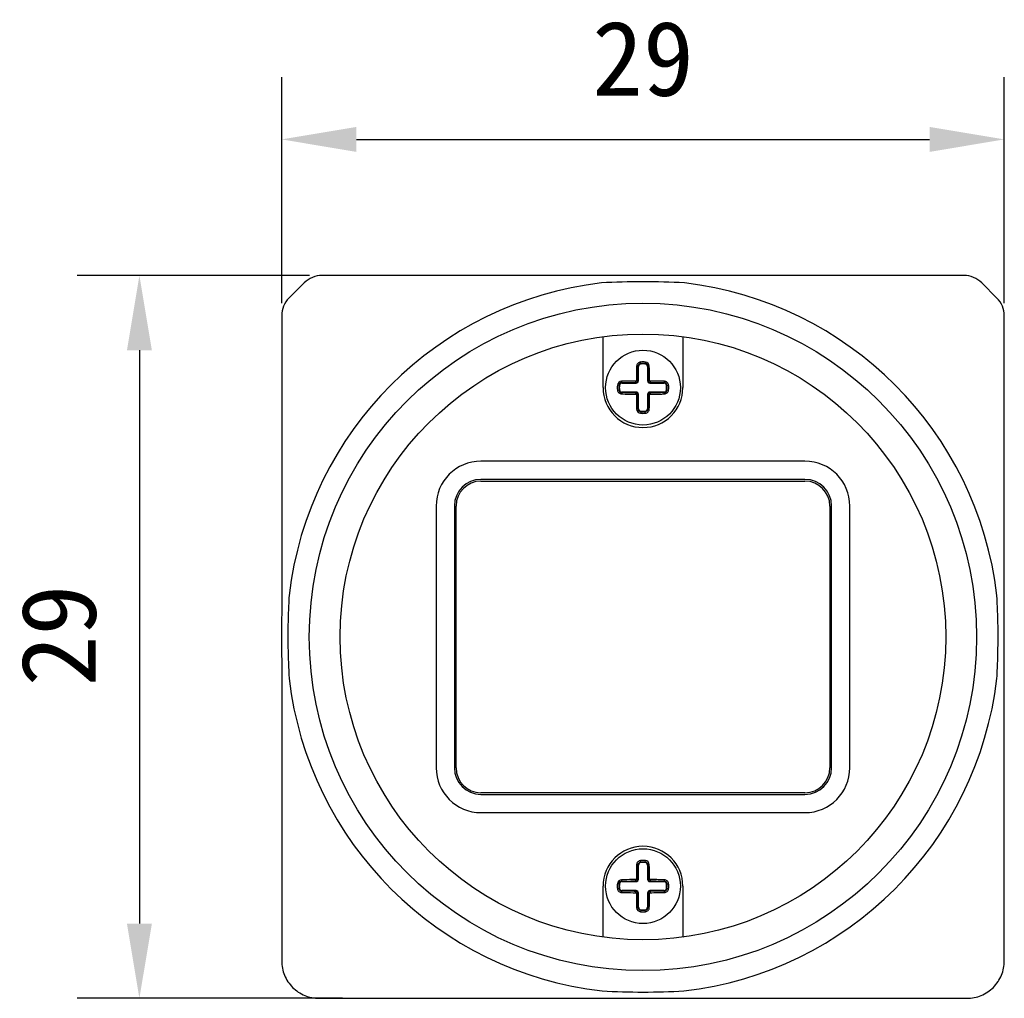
# Model space of a CAD drawing. Header units: millimetres. Extents: x 86 to 342, y 135 to 204.
# Tile 1 of 4: x 86 to 126, y 154 to 193. Entities that reach past the tile are written whole.
import ezdxf

# ---------------------------------------------------------------- set-up
doc = ezdxf.new("R2010")
doc.units = ezdxf.units.MM
doc.header["$LTSCALE"] = 23.1
doc.header["$PDMODE"] = 3
doc.header["$PDSIZE"] = 8
doc.layers.get('0').update_dxf_attribs({"linetype": 'CONTINUOUS'})
doc.layers.get('Defpoints').update_dxf_attribs({"linetype": 'CONTINUOUS'})
doc.layers.add('00_COMPONENTS', color=7, linetype='CONTINUOUS')
doc.layers.add('51__DRAFT_DIMS', color=7, linetype='CONTINUOUS')
doc.styles.get("Standard").update_dxf_attribs({"font": 'simfang.ttf'})
doc.dimstyles.new('DIMSTYLE_3', dxfattribs={"dimtxt": 3, "dimasz": 3, "dimexe": 2.5, "dimexo": 0.5, "dimgap": 0.75, "dimtad": 1, "dimdsep": 46, "dimtxsty": 'STANDARD', "dimblk": '_FILLED', "dimblk1": '_FILLED', "dimblk2": '_FILLED', "dimcen": 0.09, "dimclrd": 8, "dimclre": 8, "dimclrt": 7, "dimazin": 2, "dimtp": 0.3, "dimtm": 0.3, "dimtfac": 1, "dimtofl": 0, "dimtmove": 0, "dimatfit": 3, "dimldrblk": '_FILLED', "dimfxl": 1, "dimtolj": 1, "dimarcsym": 0})

# ---------------------------------------------------------------- blocks, each defined once
blk = doc.blocks.new('_FILLED')
at = {"color": 0, "linetype": 'ByBlock'}
blk.add_solid([(0, 0), (-1, 0.167), (-1, -0.167)], dxfattribs=at)
blk = doc.blocks.new('*D41')
at = {"layer": '51__DRAFT_DIMS', "color": 8, "lineweight": -2}
for p, q in [((96.852, 181.439), (96.852, 190.514)), ((125.846, 181.439), (125.846, 190.514)), ((99.852, 188.014), (122.846, 188.014))]:
    blk.add_line(p, q, dxfattribs=at)
at = {"layer": 'Defpoints', "color": 0}
for p in [(125.846, 188.014), (96.852, 180.939), (125.846, 180.939)]:
    blk.add_point(p, dxfattribs=at)
at = {"layer": '51__DRAFT_DIMS', "color": 8, "linetype": 'ByBlock', "lineweight": -2, "xscale": 3, "yscale": 3, "zscale": 3, "rotation": 180}
blk.add_blockref('_FILLED', (96.852, 188.014), dxfattribs=at)
at = {"layer": '51__DRAFT_DIMS', "color": 8, "linetype": 'ByBlock', "lineweight": -2, "xscale": 3, "yscale": 3, "zscale": 3}
blk.add_blockref('_FILLED', (125.846, 188.014), dxfattribs=at)
at = {"layer": '51__DRAFT_DIMS', "color": 7, "insert": (111.349, 192.764), "char_height": 3, "attachment_point": 2, "line_spacing_factor": 0.9}
blk.add_mtext('\\A1;29{}{{\\H0.7x;}{}}', dxfattribs=at)
blk = doc.blocks.new('*D2')
at = {"layer": '51__DRAFT_DIMS', "color": 8, "lineweight": -2}
for p, q in [((97.966, 182.554), (88.644, 182.554)), ((91.144, 179.554), (91.144, 156.556)), ((99.299, 153.556), (88.644, 153.556))]:
    blk.add_line(p, q, dxfattribs=at)
at = {"layer": 'Defpoints', "color": 0}
for p in [(98.466, 182.554), (91.144, 153.556), (99.799, 153.556)]:
    blk.add_point(p, dxfattribs=at)
at = {"layer": '51__DRAFT_DIMS', "color": 8, "linetype": 'ByBlock', "lineweight": -2, "xscale": 3, "yscale": 3, "zscale": 3}
for p, rotation in [((91.144, 182.554), 90), ((91.144, 153.556), 270)]:
    blk.add_blockref('_FILLED', p, dxfattribs=dict(at, rotation=rotation))
at = {"layer": '51__DRAFT_DIMS', "color": 7, "insert": (86.394, 168.109), "char_height": 3, "attachment_point": 2, "rotation": 90, "line_spacing_factor": 0.9}
blk.add_mtext('\\A1;29', dxfattribs=at)

msp = doc.modelspace()

# ---------------------------------------------------------------- linework, layer by layer
at = {"layer": '00_COMPONENTS', "color": 0}
for p, q in [((109.683, 182.554), (98.466, 182.554)), ((113.015, 182.554), (109.683, 182.554)), ((124.232, 182.554), (113.015, 182.554)), ((97.759, 182.261), (97.144, 181.646)), ((125.553, 181.646), (124.939, 182.261)), ((96.852, 180.939), (96.852, 169.722)), ((125.846, 169.722), (125.846, 180.939)), ((109.749, 178.056), (109.749, 180.1)), ((112.949, 180.1), (112.949, 178.056)), ((111.26, 179.002), (111.252, 179.084)), ((111.438, 179.002), (111.446, 179.084)), ((111.169, 178.902), (111.148, 178.902)), ((111.169, 178.336), (111.169, 178.902)), ((111.529, 178.902), (111.529, 178.336)), ((111.55, 178.902), (111.529, 178.902)), ((110.503, 178.257), (110.503, 178.236)), ((110.503, 178.236), (111.069, 178.236)), ((111.069, 178.236), (111.069, 178.265)), ((111.14, 178.336), (111.169, 178.336)), ((111.529, 178.336), (111.558, 178.336)), ((111.629, 178.265), (111.629, 178.236)), ((111.629, 178.236), (112.195, 178.236)), ((112.195, 178.236), (112.195, 178.257)), ((110.317, 178.056), (110.317, 178.046)), ((110.403, 178.146), (110.321, 178.153)), ((110.321, 177.959), (110.403, 177.967)), ((110.503, 177.876), (110.503, 177.856)), ((111.069, 177.876), (110.503, 177.876)), ((111.069, 177.847), (111.069, 177.876)), ((111.629, 177.876), (111.629, 177.847)), ((112.195, 177.876), (111.629, 177.876)), ((112.195, 177.856), (112.195, 177.876)), ((112.295, 178.146), (112.377, 178.153)), ((112.295, 177.967), (112.377, 177.959)), ((112.381, 178.056), (112.381, 178.066)), ((111.169, 177.776), (111.14, 177.776)), ((111.169, 177.21), (111.169, 177.776)), ((111.529, 177.776), (111.529, 177.21)), ((111.558, 177.776), (111.529, 177.776)), ((111.148, 177.21), (111.169, 177.21)), ((111.26, 177.11), (111.252, 177.029)), ((111.446, 177.029), (111.438, 177.11)), ((111.529, 177.21), (111.55, 177.21)), ((117.849, 175.106), (104.849, 175.106)), ((117.849, 174.373), (104.849, 174.373)), ((104.849, 174.306), (117.849, 174.306)), ((103.049, 173.306), (103.049, 162.806)), ((103.782, 173.306), (103.782, 162.806)), ((103.849, 162.806), (103.849, 173.306)), ((118.849, 173.306), (118.849, 162.806)), ((118.916, 162.806), (118.916, 173.306)), ((119.649, 162.806), (119.649, 173.306)), ((96.852, 169.722), (96.851, 168.056)), ((125.846, 168.056), (125.846, 169.722)), ((96.851, 168.056), (96.852, 166.39)), ((125.846, 166.39), (125.846, 168.056)), ((96.852, 166.39), (96.852, 155.056)), ((125.846, 155.056), (125.846, 166.39)), ((117.849, 161.806), (104.849, 161.806)), ((104.849, 161.739), (117.849, 161.739)), ((104.849, 161.006), (117.849, 161.006)), ((111.169, 158.902), (111.148, 158.902)), ((111.169, 158.336), (111.169, 158.902)), ((111.26, 159.002), (111.252, 159.084)), ((111.438, 159.002), (111.446, 159.084)), ((111.55, 158.902), (111.529, 158.902)), ((111.529, 158.902), (111.529, 158.336)), ((109.749, 156.012), (109.749, 158.056)), ((110.317, 158.056), (110.317, 158.046)), ((110.403, 158.146), (110.321, 158.153)), ((110.503, 158.257), (110.503, 158.236)), ((110.503, 158.236), (111.069, 158.236)), ((111.069, 158.236), (111.069, 158.265)), ((111.14, 158.336), (111.169, 158.336)), ((111.529, 158.336), (111.558, 158.336)), ((111.629, 158.265), (111.629, 158.236)), ((111.629, 158.236), (112.195, 158.236)), ((112.195, 158.236), (112.195, 158.257)), ((112.295, 158.146), (112.377, 158.153)), ((112.381, 158.056), (112.381, 158.066)), ((112.949, 158.056), (112.949, 156.012)), ((110.321, 157.959), (110.403, 157.967)), ((111.069, 157.876), (110.503, 157.876)), ((110.503, 157.876), (110.503, 157.856)), ((111.069, 157.847), (111.069, 157.876)), ((111.169, 157.776), (111.14, 157.776)), ((111.169, 157.21), (111.169, 157.776)), ((111.558, 157.776), (111.529, 157.776)), ((111.529, 157.776), (111.529, 157.21)), ((112.195, 157.876), (111.629, 157.876)), ((111.629, 157.876), (111.629, 157.847)), ((112.195, 157.856), (112.195, 157.876)), ((112.295, 157.967), (112.377, 157.959)), ((111.148, 157.21), (111.169, 157.21)), ((111.26, 157.11), (111.252, 157.029)), ((111.446, 157.029), (111.438, 157.11)), ((111.529, 157.21), (111.55, 157.21)), ((112.949, 156.012), (112.965, 156.031)), ((98.352, 153.556), (124.346, 153.556))]:
    msp.add_line(p, q, dxfattribs=at)
for centre, radius in [((111.349, 168.056), 13.388), ((111.349, 168.056), 12.15), ((111.349, 178.056), 1.5), ((111.349, 158.056), 1.5)]:
    msp.add_circle(centre, radius, dxfattribs=at)
for centre, radius, start, end in [((111.349, 168.056), 14.297, 96.6915, 173.3085), ((111.349, 168.056), 14.297, 6.6915, 83.3085), ((111.269, 178.899), 0.121, 95.4005, 178.1516), ((111.269, 178.902), 0.1, 95.4005, 180), ((111.349, 178.056), 1.032, 84.5995, 95.4005), ((111.349, 178.056), 0.967, 84.5995, 95.4005), ((111.349, 178.056), 0.95, 84.5995, 95.4005), ((111.429, 178.902), 0.1, 0, 84.5995), ((111.429, 178.899), 0.121, 1.8487, 84.5993), ((111.43, 178.911), 0.173, 1.309, 84.5932), ((110.494, 178.137), 0.173, 91.3084, 174.5932), ((110.507, 178.136), 0.121, 91.8487, 174.5993), ((110.503, 178.136), 0.1, 90, 174.5995), ((111.069, 178.336), 0.1, 270, 360), ((111.069, 178.336), 0.0711, 270.128, 359.872), ((111.629, 178.336), 0.1, 180, 270), ((111.629, 178.336), 0.0711, 180.128, 269.872), ((112.191, 178.136), 0.121, 5.4005, 88.1516), ((112.195, 178.136), 0.1, 5.4005, 90), ((111.349, 178.056), 1.6, 180, 360), ((111.349, 178.056), 1.032, 174.5995, 180), ((111.349, 178.056), 1.032, 180.569, 185.4005), ((111.349, 178.056), 0.967, 174.5995, 185.4005), ((110.507, 177.977), 0.121, 185.4005, 268.1516), ((111.349, 178.056), 0.95, 174.5995, 185.4005), ((110.503, 177.976), 0.1, 185.4005, 270), ((111.069, 177.776), 0.1, 0, 90), ((111.069, 177.776), 0.0711, 0.128, 89.872), ((111.629, 177.776), 0.1, 90, 180), ((111.629, 177.776), 0.0711, 90.128, 179.872), ((112.195, 177.976), 0.1, 270, 354.5995), ((112.191, 177.977), 0.121, 271.8487, 354.5993), ((111.349, 178.056), 0.95, 354.5995, 5.4005), ((111.349, 178.056), 0.967, 354.5995, 5.4005), ((111.349, 178.056), 1.032, 0.569, 5.4005), ((111.349, 178.056), 1.032, 354.5995, 360), ((111.268, 177.201), 0.173, 181.3094, 264.5922), ((111.269, 177.214), 0.121, 181.8487, 264.5993), ((111.269, 177.21), 0.1, 180, 264.5995), ((111.349, 178.056), 1.032, 264.5995, 275.4005), ((111.349, 178.056), 0.967, 264.5995, 275.4005), ((111.349, 178.056), 0.95, 264.5995, 275.4005), ((111.429, 177.21), 0.1, 275.4005, 360), ((111.429, 177.214), 0.121, 275.4005, 358.1516), ((104.849, 173.306), 1.8, 90, 180), ((117.849, 173.306), 1.8, 0, 90), ((104.849, 173.306), 1.067, 90, 180), ((104.849, 173.306), 1, 90, 180), ((117.849, 173.306), 1.067, 0, 90), ((117.849, 173.306), 1, 0, 90), ((111.349, 168.056), 14.297, 186.6915, 263.3988), ((111.349, 168.056), 14.297, 276.6012, 353.3085), ((104.849, 162.806), 1.8, 180, 270), ((104.849, 162.806), 1.067, 180, 270), ((104.849, 162.806), 1, 180, 270), ((117.849, 162.806), 1.8, 270, 360), ((117.849, 162.806), 1.067, 270, 360), ((117.849, 162.806), 1, 270, 360), ((111.349, 158.056), 1.6, 0, 180), ((111.269, 158.899), 0.121, 95.4005, 178.1516), ((111.269, 158.902), 0.1, 95.4005, 180), ((111.349, 158.056), 1.032, 84.5995, 95.4005), ((111.349, 158.056), 0.967, 84.5995, 95.4005), ((111.349, 158.056), 0.95, 84.5995, 95.4005), ((111.429, 158.902), 0.1, 0, 84.5995), ((111.429, 158.899), 0.121, 1.8487, 84.5993), ((111.43, 158.911), 0.173, 1.309, 84.5932), ((111.349, 158.056), 1.032, 174.5995, 180), ((111.349, 158.056), 1.032, 180.569, 185.4005), ((110.494, 158.137), 0.173, 91.3084, 174.5932), ((111.349, 158.056), 0.967, 174.5995, 185.4005), ((110.507, 158.136), 0.121, 91.8487, 174.5993), ((111.349, 158.056), 0.95, 174.5995, 185.4005), ((110.503, 158.136), 0.1, 90, 174.5995), ((111.069, 158.336), 0.1, 270, 360), ((111.069, 158.336), 0.0711, 270.128, 359.872), ((111.629, 158.336), 0.1, 180, 270), ((111.629, 158.336), 0.0711, 180.128, 269.872), ((112.191, 158.136), 0.121, 5.4005, 88.1516), ((112.195, 158.136), 0.1, 5.4005, 90), ((111.349, 158.056), 0.95, 354.5995, 5.4005), ((111.349, 158.056), 0.967, 354.5995, 5.4005), ((111.349, 158.056), 1.032, 0.569, 5.4005), ((111.349, 158.056), 1.032, 354.5995, 360), ((110.507, 157.977), 0.121, 185.4005, 268.1516), ((110.503, 157.976), 0.1, 185.4005, 270), ((111.069, 157.776), 0.1, 0, 90), ((111.069, 157.776), 0.0711, 0.128, 89.872), ((111.629, 157.776), 0.1, 90, 180), ((111.629, 157.776), 0.0711, 90.128, 179.872), ((112.195, 157.976), 0.1, 270, 354.5995), ((112.191, 157.977), 0.121, 271.8487, 354.5993), ((111.268, 157.201), 0.173, 181.3094, 264.5922), ((111.269, 157.214), 0.121, 181.8487, 264.5993), ((111.269, 157.21), 0.1, 180, 264.5995), ((111.349, 158.056), 1.032, 264.5995, 275.4005), ((111.349, 158.056), 0.967, 264.5995, 275.4005), ((111.349, 158.056), 0.95, 264.5995, 275.4005), ((111.429, 157.21), 0.1, 275.4005, 360), ((111.429, 157.214), 0.121, 275.4005, 358.1516)]:
    msp.add_arc(centre, radius, start, end, dxfattribs=at)
for points, knots in [([(98.466, 182.554), (98.336, 182.554), (98.073, 182.502), (97.851, 182.353), (97.759, 182.261)], [0, 0, 0, 0, 0.50004, 1, 1, 1, 1]), ([(124.939, 182.261), (124.847, 182.353), (124.625, 182.502), (124.362, 182.554), (124.232, 182.554)], [0, 0, 0, 0, 0.500037, 1, 1, 1, 1]), ([(113.015, 182.256), (112.458, 182.288), (111.347, 182.321), (110.236, 182.288), (109.683, 182.256)], [0, 0, 0, 0, 0.501765, 1, 1, 1, 1]), ([(97.144, 181.646), (97.052, 181.554), (96.903, 181.332), (96.852, 181.069), (96.852, 180.939)], [0, 0, 0, 0, 0.500037, 1, 1, 1, 1]), ([(125.846, 180.939), (125.846, 181.069), (125.795, 181.332), (125.645, 181.554), (125.553, 181.646)], [0, 0, 0, 0, 0.50004, 1, 1, 1, 1]), ([(111.252, 179.084), (111.231, 179.082), (111.189, 179.07), (111.138, 179.031), (111.104, 178.977), (111.095, 178.936), (111.095, 178.915)], [0, 0, 0, 0, 0.253547, 0.505016, 0.753594, 1, 1, 1, 1]), ([(111.095, 178.915), (111.094, 178.868), (111.09, 178.676), (111.087, 178.485), (111.086, 178.34)], [0, 0, 0, 0, 0.247015, 1, 1, 1, 1]), ([(111.148, 178.902), (111.148, 178.903), (111.147, 178.905), (111.143, 178.907), (111.138, 178.909), (111.128, 178.912), (111.114, 178.914), (111.101, 178.915), (111.095, 178.915)], [0, 0, 0, 0, 0.047043, 0.116694, 0.215119, 0.341803, 0.659688, 1, 1, 1, 1]), ([(111.14, 178.336), (111.14, 178.384), (111.142, 178.573), (111.145, 178.761), (111.148, 178.902)], [0, 0, 0, 0, 0.252521, 1, 1, 1, 1]), ([(111.603, 178.915), (111.597, 178.915), (111.584, 178.914), (111.57, 178.912), (111.56, 178.909), (111.555, 178.907), (111.551, 178.905), (111.55, 178.903), (111.55, 178.902)], [0, 0, 0, 0, 0.340312, 0.658198, 0.784881, 0.883306, 0.952957, 1, 1, 1, 1]), ([(111.55, 178.902), (111.551, 178.856), (111.555, 178.667), (111.557, 178.478), (111.558, 178.336)], [0, 0, 0, 0, 0.247014, 1, 1, 1, 1]), ([(111.612, 178.34), (111.611, 178.389), (111.61, 178.58), (111.606, 178.772), (111.603, 178.915)], [0, 0, 0, 0, 0.252523, 1, 1, 1, 1]), ([(111.065, 178.319), (111.016, 178.319), (110.825, 178.317), (110.633, 178.314), (110.49, 178.31)], [0, 0, 0, 0, 0.252521, 1, 1, 1, 1]), ([(110.49, 178.31), (110.49, 178.304), (110.491, 178.292), (110.493, 178.277), (110.496, 178.267), (110.498, 178.262), (110.5, 178.258), (110.502, 178.257), (110.503, 178.257)], [0, 0, 0, 0, 0.340312, 0.658198, 0.784881, 0.883306, 0.952957, 1, 1, 1, 1]), ([(110.503, 178.257), (110.549, 178.258), (110.738, 178.262), (110.927, 178.264), (111.069, 178.265)], [0, 0, 0, 0, 0.247014, 1, 1, 1, 1]), ([(111.086, 178.34), (111.086, 178.335), (111.082, 178.324), (111.07, 178.319), (111.065, 178.319)], [0, 0, 0, 0, 0.499777, 1, 1, 1, 1]), ([(111.069, 178.265), (111.069, 178.266), (111.068, 178.267), (111.067, 178.271), (111.067, 178.276), (111.066, 178.283), (111.065, 178.292), (111.065, 178.304), (111.065, 178.313), (111.065, 178.319)], [0, 0, 0, 0, 0.033316, 0.099046, 0.199806, 0.331751, 0.488401, 0.659139, 1, 1, 1, 1]), ([(111.086, 178.34), (111.092, 178.34), (111.102, 178.34), (111.114, 178.34), (111.122, 178.339), (111.129, 178.339), (111.134, 178.338), (111.138, 178.337), (111.139, 178.337), (111.14, 178.336)], [0, 0, 0, 0, 0.340861, 0.511599, 0.668249, 0.800194, 0.900954, 0.966684, 1, 1, 1, 1]), ([(111.558, 178.336), (111.558, 178.337), (111.56, 178.337), (111.564, 178.338), (111.569, 178.339), (111.576, 178.339), (111.584, 178.34), (111.596, 178.34), (111.606, 178.34), (111.612, 178.34)], [0, 0, 0, 0, 0.033316, 0.099046, 0.199806, 0.331751, 0.488401, 0.659139, 1, 1, 1, 1]), ([(111.633, 178.319), (111.628, 178.319), (111.616, 178.324), (111.612, 178.335), (111.612, 178.34)], [0, 0, 0, 0, 0.499777, 1, 1, 1, 1]), ([(111.633, 178.319), (111.633, 178.313), (111.633, 178.304), (111.632, 178.292), (111.632, 178.283), (111.631, 178.276), (111.631, 178.271), (111.63, 178.267), (111.629, 178.266), (111.629, 178.265)], [0, 0, 0, 0, 0.340861, 0.511599, 0.668249, 0.800194, 0.900954, 0.966684, 1, 1, 1, 1]), ([(111.629, 178.265), (111.677, 178.265), (111.865, 178.263), (112.054, 178.26), (112.195, 178.257)], [0, 0, 0, 0, 0.252521, 1, 1, 1, 1]), ([(112.208, 178.31), (112.184, 178.311), (112.137, 178.312), (112.054, 178.314), (111.958, 178.315), (111.85, 178.317), (111.742, 178.318), (111.669, 178.319), (111.633, 178.319)], [0, 0, 0, 0, 0.123196, 0.247016, 0.433806, 0.621696, 0.810494, 1, 1, 1, 1]), ([(112.195, 178.257), (112.196, 178.257), (112.198, 178.258), (112.2, 178.262), (112.202, 178.267), (112.205, 178.277), (112.207, 178.292), (112.208, 178.304), (112.208, 178.31)], [0, 0, 0, 0, 0.047043, 0.116694, 0.215119, 0.341803, 0.659688, 1, 1, 1, 1]), ([(112.377, 178.153), (112.375, 178.174), (112.363, 178.216), (112.324, 178.267), (112.27, 178.301), (112.228, 178.31), (112.208, 178.31)], [0, 0, 0, 0, 0.253676, 0.505131, 0.753649, 1, 1, 1, 1]), ([(110.321, 177.959), (110.323, 177.938), (110.335, 177.896), (110.374, 177.845), (110.428, 177.811), (110.469, 177.802), (110.49, 177.802)], [0, 0, 0, 0, 0.253535, 0.504999, 0.753579, 1, 1, 1, 1]), ([(110.503, 177.856), (110.502, 177.855), (110.5, 177.854), (110.498, 177.85), (110.496, 177.845), (110.493, 177.835), (110.491, 177.821), (110.49, 177.808), (110.49, 177.802)], [0, 0, 0, 0, 0.047043, 0.116694, 0.215119, 0.341803, 0.659688, 1, 1, 1, 1]), ([(110.49, 177.802), (110.537, 177.801), (110.729, 177.797), (110.92, 177.794), (111.065, 177.793)], [0, 0, 0, 0, 0.247014, 1, 1, 1, 1]), ([(111.069, 177.847), (111.021, 177.847), (110.833, 177.849), (110.644, 177.852), (110.503, 177.856)], [0, 0, 0, 0, 0.252521, 1, 1, 1, 1]), ([(111.065, 177.793), (111.065, 177.8), (111.065, 177.809), (111.065, 177.821), (111.066, 177.829), (111.067, 177.836), (111.067, 177.841), (111.068, 177.845), (111.069, 177.847), (111.069, 177.847)], [0, 0, 0, 0, 0.340861, 0.511599, 0.668249, 0.800194, 0.900954, 0.966684, 1, 1, 1, 1]), ([(111.065, 177.793), (111.07, 177.793), (111.082, 177.789), (111.086, 177.777), (111.086, 177.772)], [0, 0, 0, 0, 0.499777, 1, 1, 1, 1]), ([(111.612, 177.772), (111.612, 177.777), (111.616, 177.789), (111.628, 177.793), (111.633, 177.793)], [0, 0, 0, 0, 0.499777, 1, 1, 1, 1]), ([(112.195, 177.856), (112.149, 177.855), (111.96, 177.851), (111.771, 177.848), (111.629, 177.847)], [0, 0, 0, 0, 0.247014, 1, 1, 1, 1]), ([(111.629, 177.847), (111.629, 177.847), (111.63, 177.845), (111.631, 177.841), (111.631, 177.836), (111.632, 177.829), (111.632, 177.821), (111.633, 177.809), (111.633, 177.8), (111.633, 177.793)], [0, 0, 0, 0, 0.033316, 0.099046, 0.199806, 0.331751, 0.488401, 0.659139, 1, 1, 1, 1]), ([(111.633, 177.793), (111.682, 177.794), (111.766, 177.795), (111.886, 177.796), (111.976, 177.797), (112.048, 177.799), (112.101, 177.8), (112.155, 177.801), (112.19, 177.802), (112.208, 177.802)], [0, 0, 0, 0, 0.252528, 0.441044, 0.628589, 0.721937, 0.814968, 0.907664, 1, 1, 1, 1]), ([(112.208, 177.802), (112.208, 177.808), (112.207, 177.821), (112.205, 177.835), (112.202, 177.845), (112.2, 177.85), (112.198, 177.854), (112.196, 177.855), (112.195, 177.856)], [0, 0, 0, 0, 0.340312, 0.658198, 0.784881, 0.883306, 0.952957, 1, 1, 1, 1]), ([(112.208, 177.802), (112.228, 177.802), (112.27, 177.811), (112.324, 177.845), (112.363, 177.896), (112.375, 177.938), (112.377, 177.959)], [0, 0, 0, 0, 0.2463, 0.49476, 0.746234, 1, 1, 1, 1]), ([(111.14, 177.776), (111.139, 177.776), (111.138, 177.775), (111.134, 177.774), (111.129, 177.774), (111.122, 177.773), (111.114, 177.773), (111.102, 177.772), (111.092, 177.772), (111.086, 177.772)], [0, 0, 0, 0, 0.033316, 0.099046, 0.199806, 0.331751, 0.488401, 0.659139, 1, 1, 1, 1]), ([(111.086, 177.772), (111.087, 177.724), (111.088, 177.532), (111.092, 177.34), (111.095, 177.197)], [0, 0, 0, 0, 0.25252, 1, 1, 1, 1]), ([(111.148, 177.21), (111.147, 177.257), (111.143, 177.445), (111.141, 177.634), (111.14, 177.776)], [0, 0, 0, 0, 0.247014, 1, 1, 1, 1]), ([(111.558, 177.776), (111.558, 177.729), (111.556, 177.54), (111.553, 177.351), (111.55, 177.21)], [0, 0, 0, 0, 0.252521, 1, 1, 1, 1]), ([(111.612, 177.772), (111.606, 177.772), (111.596, 177.772), (111.584, 177.773), (111.576, 177.773), (111.569, 177.774), (111.564, 177.774), (111.56, 177.775), (111.558, 177.776), (111.558, 177.776)], [0, 0, 0, 0, 0.340861, 0.511599, 0.668249, 0.800194, 0.900954, 0.966684, 1, 1, 1, 1]), ([(111.603, 177.197), (111.604, 177.245), (111.608, 177.436), (111.611, 177.628), (111.612, 177.772)], [0, 0, 0, 0, 0.247019, 1, 1, 1, 1]), ([(111.095, 177.197), (111.101, 177.197), (111.114, 177.198), (111.128, 177.2), (111.138, 177.203), (111.143, 177.205), (111.147, 177.207), (111.148, 177.209), (111.148, 177.21)], [0, 0, 0, 0, 0.340312, 0.658198, 0.784881, 0.883306, 0.952957, 1, 1, 1, 1]), ([(111.446, 177.029), (111.467, 177.031), (111.509, 177.043), (111.56, 177.081), (111.594, 177.135), (111.603, 177.177), (111.603, 177.197)], [0, 0, 0, 0, 0.253569, 0.50507, 0.753653, 1, 1, 1, 1]), ([(111.55, 177.21), (111.55, 177.209), (111.551, 177.207), (111.555, 177.205), (111.56, 177.203), (111.57, 177.2), (111.584, 177.198), (111.597, 177.197), (111.603, 177.197)], [0, 0, 0, 0, 0.047043, 0.116694, 0.215119, 0.341803, 0.659688, 1, 1, 1, 1]), ([(97.149, 169.722), (97.141, 169.584), (97.113, 169.029), (97.1, 168.473), (97.1, 168.056)], [0, 0, 0, 0, 0.249671, 1, 1, 1, 1]), ([(125.597, 168.056), (125.597, 168.195), (125.593, 168.751), (125.573, 169.306), (125.549, 169.722)], [0, 0, 0, 0, 0.250316, 1, 1, 1, 1]), ([(97.1, 168.056), (97.1, 167.917), (97.104, 167.362), (97.125, 166.806), (97.149, 166.39)], [0, 0, 0, 0, 0.250316, 1, 1, 1, 1]), ([(125.549, 166.39), (125.557, 166.529), (125.585, 167.084), (125.597, 167.639), (125.597, 168.056)], [0, 0, 0, 0, 0.249671, 1, 1, 1, 1]), ([(111.095, 158.915), (111.094, 158.868), (111.09, 158.676), (111.087, 158.485), (111.086, 158.34)], [0, 0, 0, 0, 0.247015, 1, 1, 1, 1]), ([(111.252, 159.084), (111.231, 159.082), (111.189, 159.07), (111.138, 159.031), (111.104, 158.977), (111.095, 158.936), (111.095, 158.915)], [0, 0, 0, 0, 0.253547, 0.505016, 0.753594, 1, 1, 1, 1]), ([(111.148, 158.902), (111.148, 158.903), (111.147, 158.905), (111.143, 158.907), (111.138, 158.909), (111.128, 158.912), (111.114, 158.914), (111.101, 158.915), (111.095, 158.915)], [0, 0, 0, 0, 0.047043, 0.116694, 0.215119, 0.341803, 0.659688, 1, 1, 1, 1]), ([(111.14, 158.336), (111.14, 158.384), (111.142, 158.573), (111.145, 158.761), (111.148, 158.902)], [0, 0, 0, 0, 0.252521, 1, 1, 1, 1]), ([(111.603, 158.915), (111.597, 158.915), (111.584, 158.914), (111.57, 158.912), (111.56, 158.909), (111.555, 158.907), (111.551, 158.905), (111.55, 158.903), (111.55, 158.902)], [0, 0, 0, 0, 0.340312, 0.658198, 0.784881, 0.883306, 0.952957, 1, 1, 1, 1]), ([(111.55, 158.902), (111.551, 158.856), (111.555, 158.667), (111.557, 158.478), (111.558, 158.336)], [0, 0, 0, 0, 0.247014, 1, 1, 1, 1]), ([(111.612, 158.34), (111.611, 158.389), (111.61, 158.58), (111.606, 158.772), (111.603, 158.915)], [0, 0, 0, 0, 0.252523, 1, 1, 1, 1]), ([(111.065, 158.319), (111.016, 158.319), (110.825, 158.317), (110.633, 158.314), (110.49, 158.31)], [0, 0, 0, 0, 0.252521, 1, 1, 1, 1]), ([(110.49, 158.31), (110.49, 158.304), (110.491, 158.292), (110.493, 158.277), (110.496, 158.267), (110.498, 158.262), (110.5, 158.258), (110.502, 158.257), (110.503, 158.257)], [0, 0, 0, 0, 0.340312, 0.658198, 0.784881, 0.883306, 0.952957, 1, 1, 1, 1]), ([(110.503, 158.257), (110.549, 158.258), (110.738, 158.262), (110.927, 158.264), (111.069, 158.265)], [0, 0, 0, 0, 0.247014, 1, 1, 1, 1]), ([(111.086, 158.34), (111.086, 158.335), (111.082, 158.324), (111.07, 158.319), (111.065, 158.319)], [0, 0, 0, 0, 0.499777, 1, 1, 1, 1]), ([(111.069, 158.265), (111.069, 158.266), (111.068, 158.267), (111.067, 158.271), (111.067, 158.276), (111.066, 158.283), (111.065, 158.292), (111.065, 158.304), (111.065, 158.313), (111.065, 158.319)], [0, 0, 0, 0, 0.033316, 0.099046, 0.199806, 0.331751, 0.488401, 0.659139, 1, 1, 1, 1]), ([(111.086, 158.34), (111.092, 158.34), (111.102, 158.34), (111.114, 158.34), (111.122, 158.339), (111.129, 158.339), (111.134, 158.338), (111.138, 158.337), (111.139, 158.337), (111.14, 158.336)], [0, 0, 0, 0, 0.340861, 0.511599, 0.668249, 0.800194, 0.900954, 0.966684, 1, 1, 1, 1]), ([(111.558, 158.336), (111.558, 158.337), (111.56, 158.337), (111.564, 158.338), (111.569, 158.339), (111.576, 158.339), (111.584, 158.34), (111.596, 158.34), (111.606, 158.34), (111.612, 158.34)], [0, 0, 0, 0, 0.033316, 0.099046, 0.199806, 0.331751, 0.488401, 0.659139, 1, 1, 1, 1]), ([(111.633, 158.319), (111.628, 158.319), (111.616, 158.324), (111.612, 158.335), (111.612, 158.34)], [0, 0, 0, 0, 0.499777, 1, 1, 1, 1]), ([(111.633, 158.319), (111.633, 158.313), (111.633, 158.304), (111.632, 158.292), (111.632, 158.283), (111.631, 158.276), (111.631, 158.271), (111.63, 158.267), (111.629, 158.266), (111.629, 158.265)], [0, 0, 0, 0, 0.340861, 0.511599, 0.668249, 0.800194, 0.900954, 0.966684, 1, 1, 1, 1]), ([(111.629, 158.265), (111.677, 158.265), (111.865, 158.263), (112.054, 158.26), (112.195, 158.257)], [0, 0, 0, 0, 0.252521, 1, 1, 1, 1]), ([(112.208, 158.31), (112.184, 158.311), (112.137, 158.312), (112.054, 158.314), (111.958, 158.315), (111.85, 158.317), (111.742, 158.318), (111.669, 158.319), (111.633, 158.319)], [0, 0, 0, 0, 0.123196, 0.247016, 0.433806, 0.621696, 0.810494, 1, 1, 1, 1]), ([(112.195, 158.257), (112.196, 158.257), (112.198, 158.258), (112.2, 158.262), (112.202, 158.267), (112.205, 158.277), (112.207, 158.292), (112.208, 158.304), (112.208, 158.31)], [0, 0, 0, 0, 0.047043, 0.116694, 0.215119, 0.341803, 0.659688, 1, 1, 1, 1]), ([(112.377, 158.153), (112.375, 158.174), (112.363, 158.216), (112.324, 158.267), (112.27, 158.301), (112.228, 158.31), (112.208, 158.31)], [0, 0, 0, 0, 0.253676, 0.505131, 0.753649, 1, 1, 1, 1]), ([(110.321, 157.959), (110.323, 157.938), (110.335, 157.896), (110.374, 157.845), (110.428, 157.811), (110.469, 157.802), (110.49, 157.802)], [0, 0, 0, 0, 0.253535, 0.504999, 0.753579, 1, 1, 1, 1]), ([(110.503, 157.856), (110.502, 157.855), (110.5, 157.854), (110.498, 157.85), (110.496, 157.845), (110.493, 157.835), (110.491, 157.821), (110.49, 157.808), (110.49, 157.802)], [0, 0, 0, 0, 0.047043, 0.116694, 0.215119, 0.341803, 0.659688, 1, 1, 1, 1]), ([(110.49, 157.802), (110.537, 157.801), (110.729, 157.797), (110.92, 157.794), (111.065, 157.793)], [0, 0, 0, 0, 0.247014, 1, 1, 1, 1]), ([(111.069, 157.847), (111.021, 157.847), (110.833, 157.849), (110.644, 157.852), (110.503, 157.856)], [0, 0, 0, 0, 0.252521, 1, 1, 1, 1]), ([(111.065, 157.793), (111.065, 157.8), (111.065, 157.809), (111.065, 157.821), (111.066, 157.829), (111.067, 157.836), (111.067, 157.841), (111.068, 157.845), (111.069, 157.847), (111.069, 157.847)], [0, 0, 0, 0, 0.340861, 0.511599, 0.668249, 0.800194, 0.900954, 0.966684, 1, 1, 1, 1]), ([(111.065, 157.793), (111.07, 157.793), (111.082, 157.789), (111.086, 157.777), (111.086, 157.772)], [0, 0, 0, 0, 0.499777, 1, 1, 1, 1]), ([(111.14, 157.776), (111.139, 157.776), (111.138, 157.775), (111.134, 157.774), (111.129, 157.774), (111.122, 157.773), (111.114, 157.773), (111.102, 157.772), (111.092, 157.772), (111.086, 157.772)], [0, 0, 0, 0, 0.033316, 0.099046, 0.199806, 0.331751, 0.488401, 0.659139, 1, 1, 1, 1]), ([(111.086, 157.772), (111.087, 157.724), (111.088, 157.532), (111.092, 157.34), (111.095, 157.197)], [0, 0, 0, 0, 0.25252, 1, 1, 1, 1]), ([(111.148, 157.21), (111.147, 157.257), (111.143, 157.445), (111.141, 157.634), (111.14, 157.776)], [0, 0, 0, 0, 0.247014, 1, 1, 1, 1]), ([(111.558, 157.776), (111.558, 157.729), (111.556, 157.54), (111.553, 157.351), (111.55, 157.21)], [0, 0, 0, 0, 0.252521, 1, 1, 1, 1]), ([(111.612, 157.772), (111.606, 157.772), (111.596, 157.772), (111.584, 157.773), (111.576, 157.773), (111.569, 157.774), (111.564, 157.774), (111.56, 157.775), (111.558, 157.776), (111.558, 157.776)], [0, 0, 0, 0, 0.340861, 0.511599, 0.668249, 0.800194, 0.900954, 0.966684, 1, 1, 1, 1]), ([(111.603, 157.197), (111.604, 157.245), (111.608, 157.436), (111.611, 157.628), (111.612, 157.772)], [0, 0, 0, 0, 0.247019, 1, 1, 1, 1]), ([(111.612, 157.772), (111.612, 157.777), (111.616, 157.789), (111.628, 157.793), (111.633, 157.793)], [0, 0, 0, 0, 0.499777, 1, 1, 1, 1]), ([(112.195, 157.856), (112.149, 157.855), (111.96, 157.851), (111.771, 157.848), (111.629, 157.847)], [0, 0, 0, 0, 0.247014, 1, 1, 1, 1]), ([(111.629, 157.847), (111.629, 157.847), (111.63, 157.845), (111.631, 157.841), (111.631, 157.836), (111.632, 157.829), (111.632, 157.821), (111.633, 157.809), (111.633, 157.8), (111.633, 157.793)], [0, 0, 0, 0, 0.033316, 0.099046, 0.199806, 0.331751, 0.488401, 0.659139, 1, 1, 1, 1]), ([(111.633, 157.793), (111.682, 157.794), (111.766, 157.795), (111.886, 157.796), (111.976, 157.797), (112.048, 157.799), (112.101, 157.8), (112.155, 157.801), (112.19, 157.802), (112.208, 157.802)], [0, 0, 0, 0, 0.252528, 0.441044, 0.628589, 0.721937, 0.814968, 0.907664, 1, 1, 1, 1]), ([(112.208, 157.802), (112.208, 157.808), (112.207, 157.821), (112.205, 157.835), (112.202, 157.845), (112.2, 157.85), (112.198, 157.854), (112.196, 157.855), (112.195, 157.856)], [0, 0, 0, 0, 0.340312, 0.658198, 0.784881, 0.883306, 0.952957, 1, 1, 1, 1]), ([(112.208, 157.802), (112.228, 157.802), (112.27, 157.811), (112.324, 157.845), (112.363, 157.896), (112.375, 157.938), (112.377, 157.959)], [0, 0, 0, 0, 0.2463, 0.49476, 0.746234, 1, 1, 1, 1]), ([(111.095, 157.197), (111.101, 157.197), (111.114, 157.198), (111.128, 157.2), (111.138, 157.203), (111.143, 157.205), (111.147, 157.207), (111.148, 157.209), (111.148, 157.21)], [0, 0, 0, 0, 0.340312, 0.658198, 0.784881, 0.883306, 0.952957, 1, 1, 1, 1]), ([(111.446, 157.029), (111.467, 157.031), (111.509, 157.043), (111.56, 157.081), (111.594, 157.135), (111.603, 157.177), (111.603, 157.197)], [0, 0, 0, 0, 0.253569, 0.50507, 0.753653, 1, 1, 1, 1]), ([(111.55, 157.21), (111.55, 157.209), (111.551, 157.207), (111.555, 157.205), (111.56, 157.203), (111.57, 157.2), (111.584, 157.198), (111.597, 157.197), (111.603, 157.197)], [0, 0, 0, 0, 0.047043, 0.116694, 0.215119, 0.341803, 0.659688, 1, 1, 1, 1]), ([(96.852, 155.056), (96.852, 154.958), (96.871, 154.761), (96.985, 154.385), (97.263, 153.967), (97.681, 153.689), (98.057, 153.576), (98.254, 153.556), (98.352, 153.556)], [0, 0, 0, 0, 0.125326, 0.250685, 0.50013, 0.749531, 0.874782, 1, 1, 1, 1]), ([(124.346, 153.556), (124.444, 153.556), (124.641, 153.576), (125.017, 153.69), (125.435, 153.968), (125.713, 154.386), (125.827, 154.762), (125.846, 154.958), (125.846, 155.056)], [0, 0, 0, 0, 0.125332, 0.250697, 0.500147, 0.749543, 0.874789, 1, 1, 1, 1]), ([(109.705, 153.854), (110.254, 153.822), (111.351, 153.791), (112.447, 153.822), (112.993, 153.854)], [0, 0, 0, 0, 0.501742, 1, 1, 1, 1])]:
    msp.add_open_spline(points, degree=3, knots=knots, dxfattribs=at)

# ---------------------------------------------------------------- dimensions: what is measured, and where the dimension line sits
at = {"layer": '51__DRAFT_DIMS', "color": 4}
dim = msp.add_linear_dim(base=(125.846, 188.014), p1=(96.852, 180.939), p2=(125.846, 180.939), text='29{}{{\\H0.7x;}{}}', dimstyle='DIMSTYLE_3', dxfattribs=at)
dim.commit()
dim.dimension.update_dxf_attribs({"geometry": '*D41', "text_midpoint": (111.349, 190.764)})
dim = msp.add_linear_dim(base=(91.144, 153.556), p1=(98.466, 182.554), p2=(99.799, 153.556), angle=270, dimstyle='DIMSTYLE_3', dxfattribs=at)
dim.commit()
dim.dimension.update_dxf_attribs({"geometry": '*D2', "text_midpoint": (91.144, 168.109), "dimtype": 160})

doc.saveas('drawing.dxf')
